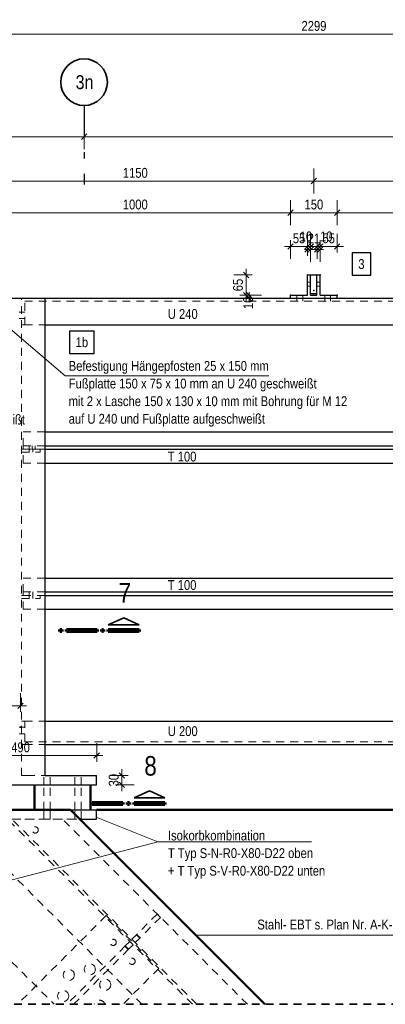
# Model space of a CAD drawing. Header units: millimetres. Extents: x 0 to 91, y -53.4 to 42.
# Tile 71 of 180: x 29.9 to 35.7, y -26.1 to -10.3. Entities that reach past the tile are written whole.
import ezdxf
from ezdxf.enums import TextEntityAlignment as Align

# ---------------------------------------------------------------- set-up
doc = ezdxf.new("R2010")
doc.units = ezdxf.units.MM
doc.linetypes.add('DASHDOTX2', pattern=[2, 1, -0.5, 0, -0.5])
doc.linetypes.add('HIDDEN', pattern=[0.375, 0.25, -0.125])
doc.layers.add('Achsen', color=7, linetype='Continuous', lineweight=20)
doc.styles.add('Arial Narrow', font='ARIALN.TTF')
doc.dimstyles.new('Arch_Strakon_dimstyle', dxfattribs={"dimtxt": 1, "dimasz": 1, "dimexe": 1.25, "dimexo": 0.0625, "dimgap": 1, "dimtad": 0, "dimdec": 5, "dimzin": 12, "dimdsep": 46, "dimtxsty": 'Arial Narrow', "dimblk": 'Arrowhead_Tick', "dimsah": 1, "dimcen": 0, "dimse1": 1, "dimse2": 1, "dimclrd": 6, "dimclrt": 2, "dimazin": 0, "dimtfac": 1, "dimtdec": 4, "dimtmove": 0, "dimatfit": 3, "dimldrblk": 'NONE', "dimfxl": 1, "dimtvp": 1, "dimtolj": 1, "dimtzin": 0, "dimlwd": 13, "dimarcsym": 2})

# ---------------------------------------------------------------- blocks, each defined once
blk = doc.blocks.new('Arrowhead_Tick')
at = {"color": 0, "linetype": 'Continuous', "lineweight": -2}
for p, q in [((0, 20), (0, -10)), ((-1, 0), (0, 0)), ((10, 0), (0, 0))]:
    blk.add_line(p, q, dxfattribs=at)
at = {"color": 2, "linetype": 'Continuous', "lineweight": 35}
blk.add_line((4.4, 4.4), (-4.4, -4.4), dxfattribs=at)
blk = doc.blocks.new('*D78')
at = {"layer": 'Achsen', "color": 6, "linetype": 'Continuous', "lineweight": 13}
blk.add_line((26.96, -12.135), (30.89, -12.135), dxfattribs=at)
at = {"layer": 'Defpoints', "color": 0}
for p in [(30.9, -12.135), (26.95, -12.904), (30.9, -12.904)]:
    blk.add_point(p, dxfattribs=at)
at = {"layer": 'Achsen', "color": 6, "lineweight": 13, "xscale": 0.01, "yscale": 0.01, "zscale": 0.01}
blk.add_blockref('Arrowhead_Tick', (30.9, -12.135), dxfattribs=at)
at = {"layer": 'Achsen', "color": 6, "lineweight": 13, "xscale": 0.01, "yscale": 0.01, "zscale": 0.01, "rotation": 180}
blk.add_blockref('Arrowhead_Tick', (26.95, -12.135), dxfattribs=at)
at = {"layer": 'Achsen', "color": 2, "lineweight": 18, "insert": (28.925, -12.004), "char_height": 0.1575, "attachment_point": 5, "style": 'Arial Narrow'}
blk.add_mtext('\\A1;790', dxfattribs=at)
blk = doc.blocks.new('_None')
blk = doc.blocks.new('*D83')
at = {"color": 6, "linetype": 'Continuous', "lineweight": 13}
for p, q in [((33.558, -14.673), (33.558, -14.663)), ((33.558, -14.733), (33.558, -14.683)), ((33.558, -14.743), (33.558, -14.753))]:
    blk.add_line(p, q, dxfattribs=at)
at = {"layer": 'Defpoints', "color": 0}
for p in [(33.558, -14.683), (34.224, -14.683), (34.224, -14.733)]:
    blk.add_point(p, dxfattribs=at)
at = {"color": 6, "lineweight": 13, "xscale": 0.01, "yscale": 0.01, "zscale": 0.01}
for p, rotation in [((33.558, -14.733), 90), ((33.558, -14.683), 270)]:
    blk.add_blockref('Arrowhead_Tick', p, dxfattribs=dict(at, rotation=rotation))
at = {"color": 2, "lineweight": 18, "insert": (33.542, -14.806), "char_height": 0.1575, "attachment_point": 5, "rotation": 90, "style": 'Arial Narrow'}
blk.add_mtext('\\A1;10', dxfattribs=at)
blk = doc.blocks.new('*D84')
at = {"color": 6, "linetype": 'Continuous', "lineweight": 13}
blk.add_line((33.508, -14.673), (33.508, -14.368), dxfattribs=at)
at = {"layer": 'Defpoints', "color": 0}
for p in [(33.508, -14.358), (34.496, -14.358), (34.224, -14.683)]:
    blk.add_point(p, dxfattribs=at)
at = {"color": 6, "lineweight": 13, "xscale": 0.01, "yscale": 0.01, "zscale": 0.01}
for p, rotation in [((33.508, -14.358), 89.99999999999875), ((33.508, -14.683), 269.9999999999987)]:
    blk.add_blockref('Arrowhead_Tick', p, dxfattribs=dict(at, rotation=rotation))
at = {"color": 2, "lineweight": 18, "insert": (33.378, -14.52), "char_height": 0.1575, "attachment_point": 5, "rotation": 90, "style": 'Arial Narrow'}
blk.add_mtext('\\A1;65', dxfattribs=at)
blk = doc.blocks.new('*D87')
at = {"color": 6, "linetype": 'Continuous', "lineweight": 13}
blk.add_line((28.859, -12.847), (34.589, -12.847), dxfattribs=at)
at = {"layer": 'Defpoints', "color": 0}
for p in [(34.599, -12.847), (28.849, -14.608), (34.599, -14.608)]:
    blk.add_point(p, dxfattribs=at)
at = {"color": 6, "lineweight": 13, "xscale": 0.01, "yscale": 0.01, "zscale": 0.01}
blk.add_blockref('Arrowhead_Tick', (34.599, -12.847), dxfattribs=at)
at = {"color": 6, "lineweight": 13, "xscale": 0.01, "yscale": 0.01, "zscale": 0.01, "rotation": 180}
blk.add_blockref('Arrowhead_Tick', (28.849, -12.847), dxfattribs=at)
at = {"color": 2, "lineweight": 18, "insert": (31.724, -12.717), "char_height": 0.1575, "attachment_point": 5, "style": 'Arial Narrow'}
blk.add_mtext('\\A1;1150', dxfattribs=at)
blk = doc.blocks.new('*D99')
at = {"color": 6, "linetype": 'Continuous', "lineweight": 13}
blk.add_line((29.234, -13.357), (34.214, -13.357), dxfattribs=at)
at = {"layer": 'Defpoints', "color": 0}
for p in [(34.224, -13.357), (29.224, -14.358), (34.224, -14.683)]:
    blk.add_point(p, dxfattribs=at)
at = {"color": 6, "lineweight": 13, "xscale": 0.01, "yscale": 0.01, "zscale": 0.01, "rotation": 180}
blk.add_blockref('Arrowhead_Tick', (29.224, -13.357), dxfattribs=at)
at = {"color": 6, "lineweight": 13, "xscale": 0.01, "yscale": 0.01, "zscale": 0.01}
blk.add_blockref('Arrowhead_Tick', (34.224, -13.357), dxfattribs=at)
at = {"color": 2, "lineweight": 18, "insert": (31.724, -13.226), "char_height": 0.1575, "attachment_point": 5, "style": 'Arial Narrow'}
blk.add_mtext('\\A1;1000', dxfattribs=at)
blk = doc.blocks.new('*D100')
at = {"color": 6, "linetype": 'Continuous', "lineweight": 13}
blk.add_line((34.234, -13.357), (34.964, -13.357), dxfattribs=at)
at = {"layer": 'Defpoints', "color": 0}
for p in [(34.974, -13.357), (34.224, -14.683), (34.974, -14.683)]:
    blk.add_point(p, dxfattribs=at)
at = {"color": 6, "lineweight": 13, "xscale": 0.01, "yscale": 0.01, "zscale": 0.01, "rotation": 180}
blk.add_blockref('Arrowhead_Tick', (34.224, -13.357), dxfattribs=at)
at = {"color": 6, "lineweight": 13, "xscale": 0.01, "yscale": 0.01, "zscale": 0.01}
blk.add_blockref('Arrowhead_Tick', (34.974, -13.357), dxfattribs=at)
at = {"color": 2, "lineweight": 18, "insert": (34.599, -13.226), "char_height": 0.1575, "attachment_point": 5, "style": 'Arial Narrow'}
blk.add_mtext('\\A1;150', dxfattribs=at)
blk = doc.blocks.new('*D101')
at = {"color": 6, "linetype": 'Continuous', "lineweight": 13}
blk.add_line((34.984, -13.357), (40.189, -13.357), dxfattribs=at)
at = {"layer": 'Defpoints', "color": 0}
for p in [(40.199, -13.357), (34.974, -14.683), (40.199, -14.655)]:
    blk.add_point(p, dxfattribs=at)
at = {"color": 6, "lineweight": 13, "xscale": 0.01, "yscale": 0.01, "zscale": 0.01, "rotation": 180}
blk.add_blockref('Arrowhead_Tick', (34.974, -13.357), dxfattribs=at)
at = {"color": 6, "lineweight": 13, "xscale": 0.01, "yscale": 0.01, "zscale": 0.01}
blk.add_blockref('Arrowhead_Tick', (40.199, -13.357), dxfattribs=at)
at = {"color": 2, "lineweight": 18, "insert": (37.586, -13.226), "char_height": 0.1575, "attachment_point": 5, "style": 'Arial Narrow'}
blk.add_mtext('\\A1;1045', dxfattribs=at)
blk = doc.blocks.new('*D105')
at = {"color": 6, "linetype": 'Continuous', "lineweight": 13}
blk.add_line((34.609, -12.847), (40.339, -12.847), dxfattribs=at)
at = {"layer": 'Defpoints', "color": 0}
for p in [(40.349, -12.847), (40.349, -14.355), (34.599, -14.683)]:
    blk.add_point(p, dxfattribs=at)
at = {"color": 6, "lineweight": 13, "xscale": 0.01, "yscale": 0.01, "zscale": 0.01}
blk.add_blockref('Arrowhead_Tick', (40.349, -12.847), dxfattribs=at)
at = {"color": 6, "lineweight": 13, "xscale": 0.01, "yscale": 0.01, "zscale": 0.01, "rotation": 180}
blk.add_blockref('Arrowhead_Tick', (34.599, -12.847), dxfattribs=at)
at = {"color": 2, "lineweight": 18, "insert": (37.474, -12.717), "char_height": 0.1575, "attachment_point": 5, "style": 'Arial Narrow'}
blk.add_mtext('\\A1;1150', dxfattribs=at)
blk = doc.blocks.new('*D106')
at = {"color": 6, "linetype": 'Continuous', "lineweight": 13}
blk.add_line((30.91, -12.135), (51.84, -12.135), dxfattribs=at)
at = {"layer": 'Defpoints', "color": 0}
for p in [(51.85, -12.135), (30.9, -12.904), (51.85, -12.904)]:
    blk.add_point(p, dxfattribs=at)
at = {"color": 6, "lineweight": 13, "xscale": 0.01, "yscale": 0.01, "zscale": 0.01}
blk.add_blockref('Arrowhead_Tick', (51.85, -12.135), dxfattribs=at)
at = {"color": 6, "lineweight": 13, "xscale": 0.01, "yscale": 0.01, "zscale": 0.01, "rotation": 180}
blk.add_blockref('Arrowhead_Tick', (30.9, -12.135), dxfattribs=at)
at = {"color": 2, "lineweight": 18, "insert": (41.375, -12.004), "char_height": 0.1575, "attachment_point": 5, "style": 'Arial Narrow'}
blk.add_mtext('\\A1;4190', dxfattribs=at)
blk = doc.blocks.new('*D113')
at = {"color": 6, "linetype": 'Continuous', "lineweight": 13}
blk.add_line((34.234, -13.899), (34.486, -13.899), dxfattribs=at)
at = {"layer": 'Defpoints', "color": 0}
for p in [(34.496, -13.899), (34.496, -14.358), (34.224, -14.733)]:
    blk.add_point(p, dxfattribs=at)
at = {"color": 6, "lineweight": 13, "xscale": 0.01, "yscale": 0.01, "zscale": 0.01}
blk.add_blockref('Arrowhead_Tick', (34.496, -13.899), dxfattribs=at)
at = {"color": 6, "lineweight": 13, "xscale": 0.01, "yscale": 0.01, "zscale": 0.01, "rotation": 180}
blk.add_blockref('Arrowhead_Tick', (34.224, -13.899), dxfattribs=at)
at = {"color": 2, "lineweight": 18, "insert": (34.36, -13.769), "char_height": 0.1575, "attachment_point": 5, "style": 'Arial Narrow'}
blk.add_mtext('\\A1;55', dxfattribs=at)
blk = doc.blocks.new('*D114')
at = {"color": 6, "linetype": 'Continuous', "lineweight": 13}
for p, q in [((34.486, -13.949), (34.476, -13.949)), ((34.496, -13.949), (34.546, -13.949)), ((34.556, -13.949), (34.566, -13.949))]:
    blk.add_line(p, q, dxfattribs=at)
at = {"layer": 'Defpoints', "color": 0}
for p in [(34.546, -13.949), (34.496, -14.358), (34.546, -14.358)]:
    blk.add_point(p, dxfattribs=at)
at = {"color": 6, "lineweight": 13, "xscale": 0.01, "yscale": 0.01, "zscale": 0.01}
blk.add_blockref('Arrowhead_Tick', (34.496, -13.949), dxfattribs=at)
at = {"color": 6, "lineweight": 13, "xscale": 0.01, "yscale": 0.01, "zscale": 0.01, "rotation": 180}
blk.add_blockref('Arrowhead_Tick', (34.546, -13.949), dxfattribs=at)
at = {"color": 2, "lineweight": 18, "insert": (34.471, -13.739), "char_height": 0.1575, "attachment_point": 5, "style": 'Arial Narrow'}
blk.add_mtext('\\A1;10', dxfattribs=at)
blk = doc.blocks.new('*D115')
at = {"color": 6, "linetype": 'Continuous', "lineweight": 13}
for p, q in [((34.536, -13.899), (34.526, -13.899)), ((34.546, -13.899), (34.651, -13.899)), ((34.661, -13.899), (34.671, -13.899))]:
    blk.add_line(p, q, dxfattribs=at)
at = {"layer": 'Defpoints', "color": 0}
for p in [(34.651, -13.899), (34.546, -14.358), (34.651, -14.358)]:
    blk.add_point(p, dxfattribs=at)
at = {"color": 6, "lineweight": 13, "xscale": 0.01, "yscale": 0.01, "zscale": 0.01}
blk.add_blockref('Arrowhead_Tick', (34.546, -13.899), dxfattribs=at)
at = {"color": 6, "lineweight": 13, "xscale": 0.01, "yscale": 0.01, "zscale": 0.01, "rotation": 180}
blk.add_blockref('Arrowhead_Tick', (34.651, -13.899), dxfattribs=at)
at = {"color": 2, "lineweight": 18, "insert": (34.599, -13.77), "char_height": 0.1575, "attachment_point": 5, "style": 'Arial Narrow'}
blk.add_mtext('\\A1;21', dxfattribs=at)
blk = doc.blocks.new('*D116')
at = {"color": 6, "linetype": 'Continuous', "lineweight": 13}
for p, q in [((34.641, -13.949), (34.631, -13.949)), ((34.651, -13.949), (34.701, -13.949)), ((34.711, -13.949), (34.721, -13.949))]:
    blk.add_line(p, q, dxfattribs=at)
at = {"layer": 'Defpoints', "color": 0}
for p in [(34.701, -13.949), (34.651, -14.358), (34.701, -14.358)]:
    blk.add_point(p, dxfattribs=at)
at = {"color": 6, "lineweight": 13, "xscale": 0.01, "yscale": 0.01, "zscale": 0.01}
blk.add_blockref('Arrowhead_Tick', (34.651, -13.949), dxfattribs=at)
at = {"color": 6, "lineweight": 13, "xscale": 0.01, "yscale": 0.01, "zscale": 0.01, "rotation": 180}
blk.add_blockref('Arrowhead_Tick', (34.701, -13.949), dxfattribs=at)
at = {"color": 2, "lineweight": 18, "insert": (34.799, -13.739), "char_height": 0.1575, "attachment_point": 5, "style": 'Arial Narrow'}
blk.add_mtext('\\A1;10', dxfattribs=at)
blk = doc.blocks.new('*D117')
at = {"color": 6, "linetype": 'Continuous', "lineweight": 13}
blk.add_line((34.711, -13.899), (34.964, -13.899), dxfattribs=at)
at = {"layer": 'Defpoints', "color": 0}
for p in [(34.974, -13.899), (34.701, -14.358), (34.974, -14.683)]:
    blk.add_point(p, dxfattribs=at)
at = {"color": 6, "lineweight": 13, "xscale": 0.01, "yscale": 0.01, "zscale": 0.01}
blk.add_blockref('Arrowhead_Tick', (34.974, -13.899), dxfattribs=at)
at = {"color": 6, "lineweight": 13, "xscale": 0.01, "yscale": 0.01, "zscale": 0.01, "rotation": 180}
blk.add_blockref('Arrowhead_Tick', (34.701, -13.899), dxfattribs=at)
at = {"color": 2, "lineweight": 18, "insert": (34.837, -13.769), "char_height": 0.1575, "attachment_point": 5, "style": 'Arial Narrow'}
blk.add_mtext('\\A1;55', dxfattribs=at)
blk = doc.blocks.new('*D141')
at = {"color": 6, "linetype": 'Continuous', "lineweight": 13}
blk.add_line((28.862, -10.485), (40.339, -10.485), dxfattribs=at)
at = {"layer": 'Defpoints', "color": 0}
for p in [(40.349, -10.485), (28.852, -14.283), (40.349, -14.355)]:
    blk.add_point(p, dxfattribs=at)
at = {"color": 6, "lineweight": 13, "xscale": 0.01, "yscale": 0.01, "zscale": 0.01}
blk.add_blockref('Arrowhead_Tick', (40.349, -10.485), dxfattribs=at)
at = {"color": 6, "lineweight": 13, "xscale": 0.01, "yscale": 0.01, "zscale": 0.01, "rotation": 180}
blk.add_blockref('Arrowhead_Tick', (28.852, -10.485), dxfattribs=at)
at = {"color": 2, "lineweight": 18, "insert": (34.6, -10.354), "char_height": 0.1575, "attachment_point": 5, "style": 'Arial Narrow'}
blk.add_mtext('\\A1;2299', dxfattribs=at)
blk = doc.blocks.new('*D142')
at = {"color": 6, "linetype": 'Continuous', "lineweight": 13}
blk.add_line((31.508, -22.547), (31.508, -22.417), dxfattribs=at)
at = {"layer": 'Defpoints', "color": 0}
for p in [(31.103, -22.407), (31.508, -22.407), (31.103, -22.557)]:
    blk.add_point(p, dxfattribs=at)
at = {"color": 6, "lineweight": 13, "xscale": 0.01, "yscale": 0.01, "zscale": 0.01}
for p, rotation in [((31.508, -22.407), 90), ((31.508, -22.557), 270)]:
    blk.add_blockref('Arrowhead_Tick', p, dxfattribs=dict(at, rotation=rotation))
at = {"color": 2, "lineweight": 18, "insert": (31.378, -22.482), "char_height": 0.1575, "attachment_point": 5, "rotation": 90, "style": 'Arial Narrow'}
blk.add_mtext('\\A1;30', dxfattribs=at)
blk = doc.blocks.new('*D143')
at = {"color": 6, "linetype": 'Continuous', "lineweight": 13}
blk.add_line((28.663, -22.085), (31.093, -22.085), dxfattribs=at)
at = {"layer": 'Defpoints', "color": 0}
for p in [(31.103, -22.085), (28.653, -22.407), (31.103, -22.557)]:
    blk.add_point(p, dxfattribs=at)
at = {"color": 6, "lineweight": 13, "xscale": 0.01, "yscale": 0.01, "zscale": 0.01, "rotation": 180}
blk.add_blockref('Arrowhead_Tick', (28.653, -22.085), dxfattribs=at)
at = {"color": 6, "lineweight": 13, "xscale": 0.01, "yscale": 0.01, "zscale": 0.01}
blk.add_blockref('Arrowhead_Tick', (31.103, -22.085), dxfattribs=at)
at = {"color": 2, "lineweight": 18, "insert": (29.878, -21.954), "char_height": 0.1575, "attachment_point": 5, "style": 'Arial Narrow'}
blk.add_mtext('\\A1;490', dxfattribs=at)
blk = doc.blocks.new('*D159')
at = {"layer": 'Achsen', "color": 6, "linetype": 'Continuous', "lineweight": 13}
blk.add_line((28.007, -21.285), (29.866, -21.285), dxfattribs=at)
at = {"layer": 'Defpoints', "color": 0}
for p in [(29.876, -21.285), (29.876, -21.629), (27.997, -22.958)]:
    blk.add_point(p, dxfattribs=at)
at = {"layer": 'Achsen', "color": 6, "lineweight": 13, "xscale": 0.01, "yscale": 0.01, "zscale": 0.01}
for p, rotation in [((27.997, -21.285), 179.9999999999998), ((29.876, -21.285), 359.9999999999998)]:
    blk.add_blockref('Arrowhead_Tick', p, dxfattribs=dict(at, rotation=rotation))
at = {"layer": 'Achsen', "color": 2, "lineweight": 18, "insert": (28.936, -21.154), "char_height": 0.1575, "attachment_point": 5, "style": 'Arial Narrow'}
blk.add_mtext('\\A1;375', dxfattribs=at)

msp = doc.modelspace()

# ---------------------------------------------------------------- linework, layer by layer
at = {"color": 6, "linetype": 'HIDDEN', "lineweight": 13, "ltscale": 0.5}
for p, q in [((34.4936411, -14.4751482), (34.5436411, -14.4751482)), ((34.4936411, -14.5403482), (34.5436411, -14.5403482)), ((34.6486411, -14.4751482), (34.6986411, -14.4751482)), ((34.6486411, -14.5403482), (34.6986411, -14.5403482)), ((34.3236411, -14.7327482), (34.3236411, -14.6827482)), ((34.4186411, -14.7327482), (34.4186411, -14.6827482)), ((34.7736411, -14.7327482), (34.7736411, -14.6827482)), ((34.8686411, -14.7327482), (34.8686411, -14.6827482)), ((29.8944053, -22.4070022), (29.8944053, -14.7327482)), ((29.9444053, -15.1577482), (29.9444053, -14.7802482)), ((29.9444053, -14.7802482), (39.9486742, -14.7802482)), ((34.3236411, -14.7802482), (34.3236411, -14.7327482)), ((34.4186411, -14.7802482), (34.4186411, -14.7327482)), ((34.7736411, -14.7802482), (34.7736411, -14.7327482)), ((34.8686411, -14.7802482), (34.8686411, -14.7327482)), ((29.8569053, -14.9552487), (29.8944053, -14.9552485)), ((29.8944053, -14.9552485), (29.9444053, -14.9552482)), ((29.8569053, -15.0602486), (29.8944053, -15.0602484)), ((29.8944053, -15.0602484), (29.9444053, -15.0602482)), ((29.8944053, -15.1577482), (29.9444053, -15.1577482)), ((29.9444053, -15.1577482), (30.2756553, -15.1577482)), ((29.9194053, -16.8819988), (30.2756553, -16.8819988)), ((29.9194053, -17.1044988), (29.9194053, -16.8819988)), ((29.8944053, -17.1594988), (29.9194053, -17.1594988)), ((29.8944053, -17.2094988), (30.1944053, -17.2094988)), ((29.9194053, -17.1044988), (30.2756553, -17.1044988)), ((29.9194053, -17.1594988), (29.9194053, -17.1044988)), ((29.9194053, -17.1594988), (30.0560073, -17.1594988)), ((29.9194053, -17.3819988), (29.9194053, -17.1594988)), ((30.0145432, -17.1594988), (30.014543, -17.1044988)), ((30.0145435, -17.2094988), (30.0145432, -17.1594988)), ((30.0560073, -17.1594988), (30.0560622, -17.1594988)), ((30.0560622, -17.1594988), (30.0632282, -17.1594988)), ((30.0632282, -17.1594988), (30.0632282, -17.1044988)), ((30.0632282, -17.1594988), (30.0703968, -17.1594988)), ((30.0703968, -17.1594988), (30.081875, -17.1594988)), ((30.0745434, -17.2094988), (30.0745432, -17.1594988)), ((30.081875, -17.1594988), (30.0933578, -17.1594988)), ((30.0933578, -17.1594988), (30.1030969, -17.1594988)), ((30.1030969, -17.1594988), (30.1096098, -17.1594988)), ((30.1096098, -17.1594988), (30.1119048, -17.1594988)), ((30.1119048, -17.1594988), (30.111905, -17.1044988)), ((30.1119048, -17.1594988), (30.1944053, -17.1594988)), ((30.1944053, -17.1594988), (30.2756553, -17.1594988)), ((30.1944053, -17.2094988), (30.1944053, -17.1594988)), ((29.9194053, -17.3819988), (30.2756553, -17.3819988)), ((29.9194053, -19.2319988), (30.2756553, -19.2319988)), ((29.9194053, -19.4544988), (29.9194053, -19.2319988)), ((29.9194053, -19.4544988), (30.2756553, -19.4544988)), ((29.9194053, -19.5094988), (29.9194053, -19.4544988)), ((30.0145542, -19.5094988), (30.014554, -19.4544988)), ((30.0745542, -19.5094988), (30.074554, -19.4544988)), ((29.8944053, -19.5094988), (29.9194053, -19.5094988)), ((29.8944053, -19.5594988), (30.1944053, -19.5594988)), ((29.9194053, -19.5094988), (30.1944053, -19.5094988)), ((29.9194053, -19.7319988), (29.9194053, -19.5094988)), ((30.0145545, -19.5594988), (30.0145542, -19.5094988)), ((30.0745545, -19.5594988), (30.0745542, -19.5094988)), ((30.1944053, -19.5094988), (30.2756553, -19.5094988)), ((30.1944053, -19.5594988), (30.1944053, -19.5094988)), ((29.9194053, -19.7319988), (30.2756553, -19.7319988)), ((29.8569053, -21.6294553), (29.8944053, -21.6294551)), ((29.8944053, -21.5319988), (29.9444053, -21.5319988)), ((29.8944053, -21.6294551), (29.9444053, -21.6294548)), ((29.9444053, -21.8644988), (29.9444053, -21.5319988)), ((29.9444053, -21.5319988), (30.2756553, -21.5319988)), ((29.8569053, -21.7344552), (29.8944053, -21.734455)), ((29.8944053, -21.734455), (29.9444053, -21.7344548)), ((29.8944053, -21.9069988), (29.9444053, -21.9069988)), ((29.9444053, -21.8644988), (40.2799242, -21.8644988)), ((29.9444053, -21.9069988), (30.2756553, -21.9069988)), ((29.8944053, -22.4070022), (29.8988102, -22.4070022)), ((29.8988102, -22.4070022), (29.9115937, -22.4070022)), ((29.9115937, -22.4070022), (29.9315046, -22.4070022)), ((29.9315046, -22.4070022), (29.9565937, -22.4070022)), ((29.9565937, -22.4070022), (29.9844053, -22.4070022)), ((29.9844053, -22.4070022), (30.2756553, -22.4070022)), ((30.2499732, -22.5570022), (30.2499725, -22.4070022)), ((30.3549731, -22.5570022), (30.3549724, -22.4070022)), ((30.7499729, -22.5570022), (30.7499722, -22.4070022)), ((30.8549729, -22.5570022), (30.8549722, -22.4070022)), ((30.249975, -22.9569988), (30.2499732, -22.5570022)), ((30.354975, -22.9569988), (30.3549731, -22.5570022)), ((30.7499748, -22.9569988), (30.7499729, -22.5570022)), ((30.8549747, -22.9569988), (30.8549729, -22.5570022)), ((28.1476046, -23.1069988), (30.8316102, -23.1069988)), ((31.8322358, -26.0853254), (28.8546941, -23.1070976)), ((28.8546941, -23.1070976), (30.5517504, -23.1072931)), ((32.6453149, -26.0853254), (29.6678669, -23.1071913)), ((32.7160175, -26.0853254), (29.7385776, -23.1071994)), ((30.2499757, -23.1070938), (30.249975, -22.9569988)), ((30.2499757, -23.1070023), (30.2539521, -23.107002)), ((30.2499757, -23.1070532), (30.253992, -23.1070535)), ((30.2653158, -23.1071058), (30.2539521, -23.1071061)), ((30.253992, -23.1070816), (30.2653894, -23.1070818)), ((30.2653158, -23.1070811), (30.2823368, -23.1070809)), ((30.3226147, -23.1070804), (30.3396356, -23.1070801)), ((30.339562, -23.1070829), (30.3509594, -23.1070831)), ((30.3509993, -23.1071037), (30.3396356, -23.107104)), ((30.3509595, -23.1070595), (30.3549757, -23.1070598)), ((30.3509993, -23.106995), (30.3549757, -23.1069947)), ((30.3549757, -23.1070933), (30.354975, -22.9569988)), ((33.5290966, -26.0853254), (30.5517504, -23.1072931)), ((30.7499755, -23.1070915), (30.7499748, -22.9569988)), ((30.7499755, -23.1069661), (30.7539519, -23.1069658)), ((30.7499755, -23.1070844), (30.7539917, -23.1070847)), ((30.7653156, -23.1070934), (30.7539519, -23.1070937)), ((30.7539917, -23.1070892), (30.7653892, -23.1070894)), ((30.7653156, -23.1070743), (30.7823365, -23.1070741)), ((30.8226144, -23.1070735), (30.8396353, -23.1070733)), ((30.8395618, -23.1070906), (30.8509592, -23.1070907)), ((30.850999, -23.1070913), (30.8396353, -23.1070916)), ((30.8509592, -23.1070907), (30.8549754, -23.107091)), ((30.850999, -23.1069588), (30.8549754, -23.1069585)), ((30.8549754, -23.107091), (30.8549747, -22.9569988)), ((28.1476046, -23.8141056), (30.4188244, -26.0853254)), ((31.255312, -24.6590713), (29.8290579, -26.0853254)), ((31.255312, -24.6590713), (32.1038402, -25.5075995)), ((32.0760129, -24.6341424), (31.7434545, -24.9667008)), ((32.1290459, -24.6871754), (31.7964875, -25.0197338)), ((32.0760129, -24.6341424), (32.1290459, -24.6871754)), ((31.7434545, -24.9667008), (31.6704132, -25.0397421)), ((31.7434545, -24.9667008), (31.7964875, -25.0197338)), ((31.7486036, -24.9615517), (31.8016366, -25.0145847)), ((31.5627346, -25.1474207), (30.6248298, -26.0853254)), ((31.5576752, -25.15248), (31.6107082, -25.2055131)), ((31.6350511, -25.0751042), (31.5627346, -25.1474207)), ((31.5627346, -25.1474207), (31.6157676, -25.2004537)), ((31.6880841, -25.1281372), (31.6157676, -25.2004537)), ((31.6350511, -25.0751042), (31.6880841, -25.1281372)), ((31.6704132, -25.0397421), (31.7234462, -25.0927751)), ((31.7964875, -25.0197338), (31.7234462, -25.0927751)), ((31.6157676, -25.2004537), (30.7308959, -26.0853254)), ((32.1038402, -25.5075995), (31.5261142, -26.0853254))]:
    msp.add_line(p, q, dxfattribs=at)
at = {"color": 5, "linetype": 'Continuous', "lineweight": 18}
for p, q in [((28.9621348, -14.5934666), (30.5952172, -15.9796486)), ((33.8751535, -15.9796486), (30.5952172, -15.9796486)), ((32.0873681, -23.4746642), (31.0958969, -23.0780757)), ((32.0873681, -23.4746642), (27.8455956, -24.5782148)), ((34.5617353, -23.4746642), (32.0873681, -23.4746642))]:
    msp.add_line(p, q, dxfattribs=at)
at = {"color": 2, "linetype": 'Continuous', "lineweight": 35}
for p, q in [((31.2900154, -19.9853361), (31.5375129, -19.8728368)), ((31.5375129, -19.8728368), (31.7850162, -19.9853361)), ((31.7850162, -19.9853361), (31.2900154, -19.9853361)), ((31.7037931, -22.7671652), (31.9512907, -22.654666)), ((32.198794, -22.7671652), (31.7037931, -22.7671652)), ((31.9512907, -22.654666), (32.198794, -22.7671652))]:
    msp.add_line(p, q, dxfattribs=at)
at = {"color": 1, "linetype": 'Continuous', "lineweight": 70}
for p, q in [((30.5100147, -20.0903318), (30.5100147, -20.0603368)), ((30.5100147, -20.0603368), (30.5400154, -20.0603368)), ((30.5400154, -20.0903318), (30.5100147, -20.0903318)), ((30.5400154, -20.0603368), (30.5400154, -20.0903318)), ((30.6150142, -20.0903318), (30.6150142, -20.0603368)), ((30.6150142, -20.0603368), (31.1100151, -20.0603368)), ((31.1100151, -20.0903318), (30.6150142, -20.0903318)), ((31.1100151, -20.0603368), (31.1100151, -20.0903318)), ((31.1850158, -20.0903318), (31.1850158, -20.0603368)), ((31.1850158, -20.0603368), (31.2150146, -20.0603368)), ((31.2150146, -20.0903318), (31.1850158, -20.0903318)), ((31.2150146, -20.0603368), (31.2150146, -20.0903318)), ((31.2900154, -20.0903318), (31.2900154, -20.0603368)), ((31.2900154, -20.0603368), (31.7850162, -20.0603368)), ((31.7850162, -20.0903318), (31.2900154, -20.0903318)), ((31.7850162, -20.0603368), (31.7850162, -20.0903318)), ((31.028792, -22.8721609), (31.028792, -22.842166)), ((31.028792, -22.842166), (31.5237928, -22.842166)), ((31.5237928, -22.8721609), (31.028792, -22.8721609)), ((31.5237928, -22.842166), (31.5237928, -22.8721609)), ((31.5987936, -22.8721609), (31.5987936, -22.842166)), ((31.5987936, -22.842166), (31.6287924, -22.842166)), ((31.6287924, -22.8721609), (31.5987936, -22.8721609)), ((31.6287924, -22.842166), (31.6287924, -22.8721609)), ((31.7037931, -22.8721609), (31.7037931, -22.842166)), ((31.7037931, -22.842166), (32.198794, -22.842166)), ((32.198794, -22.8721609), (31.7037931, -22.8721609)), ((32.198794, -22.842166), (32.198794, -22.8721609))]:
    msp.add_line(p, q, dxfattribs=at)
at = {"color": 7, "linetype": 'Continuous', "lineweight": 18}
msp.add_line((36.3593214, -24.9714646), (32.6808184, -24.9714646), dxfattribs=at)
at = {"color": 2, "linetype": 'HIDDEN', "lineweight": 35, "ltscale": 0.5}
msp.add_line((27.747608, -26.0853254), (53.5599997, -26.0853254), dxfattribs=at)
at = {"color": 9, "linetype": 'Continuous', "lineweight": 0}
for centre in [(34.4961411, -14.3577482), (34.6511411, -14.3577482), (34.7011411, -14.3577482), (34.2236411, -14.6827482), (34.5986411, -14.6827482), (34.9736411, -14.6827482), (34.2236411, -14.7327482)]:
    msp.add_circle(centre, 0.00555, dxfattribs=at)
at = {"color": 6, "linetype": 'HIDDEN', "lineweight": 13, "ltscale": 0.5}
for centre, radius in [((30.1135949, -23.2819988), 0.05), ((31.3684474, -25.0897998), 0.05), ((30.9923453, -25.5230788), 0.0892142), ((31.6731117, -25.3944641), 0.05), ((30.6542713, -25.6136655), 0.0892142), ((31.2398327, -25.7705662), 0.0892142), ((30.5636846, -25.9517395), 0.0892142)]:
    msp.add_circle(centre, radius, dxfattribs=at)
msp.add_arc((31.149246, -26.1086402), 0.0892142, 15.14927865, 164.85072135, dxfattribs=at)
at = {"layer": 'Achsen', "color": 3, "linetype": 'DASHDOTX2', "lineweight": 25, "ltscale": 0.5}
msp.add_line((30.8995908, -11.6326892), (30.8995908, -12.9044538), dxfattribs=at)
at = {"layer": 'Achsen', "color": 3, "linetype": 'Continuous', "lineweight": 25}
for p, q in [((35.5132628, -14.0032247), (35.2140378, -14.0032247)), ((35.2140378, -14.0032247), (35.2140378, -14.3607247)), ((35.5132628, -14.3607247), (35.5132628, -14.0032247)), ((34.4936411, -14.3577482), (34.5436411, -14.3577482)), ((34.4936411, -14.6827482), (34.4936411, -14.3577482)), ((34.5436411, -14.6827482), (34.5436411, -14.3577482)), ((34.5461411, -14.3577482), (34.6461411, -14.3577482)), ((34.5461411, -14.6577482), (34.5461411, -14.3577482)), ((34.6461411, -14.6577482), (34.6461411, -14.3577482)), ((34.6486411, -14.3577482), (34.6986411, -14.3577482)), ((34.6486411, -14.6827482), (34.6486411, -14.3577482)), ((34.6986411, -14.6827482), (34.6986411, -14.3577482)), ((35.2140378, -14.3607247), (35.5132628, -14.3607247)), ((34.2211411, -14.6827482), (34.4936411, -14.6827482)), ((34.2211411, -14.7327482), (34.2211411, -14.6827482)), ((34.5436411, -14.6827482), (34.6486411, -14.6827482)), ((34.5461411, -14.6577482), (34.6461411, -14.6577482)), ((34.6986411, -14.6827482), (34.9711411, -14.6827482)), ((34.9711411, -14.7327482), (34.9711411, -14.6827482)), ((29.4756553, -14.7327482), (30.2756553, -14.7327482)), ((30.2756553, -14.7327482), (40.1736742, -14.7327482)), ((30.2756553, -22.4070022), (30.2756553, -14.7327482)), ((30.2756553, -15.1577482), (39.9486742, -15.1577482)), ((31.0626013, -15.2611849), (30.6641513, -15.2611849)), ((30.6641513, -15.2611849), (30.6641513, -15.6186849)), ((31.0626013, -15.6186849), (31.0626013, -15.2611849)), ((30.6641513, -15.6186849), (31.0626013, -15.6186849)), ((30.2756553, -16.8819988), (39.9486742, -16.8819988)), ((30.2756553, -17.1044988), (39.9486742, -17.1044988)), ((30.2756553, -17.1594988), (39.9486742, -17.1594988)), ((30.2756553, -17.3819988), (39.9486742, -17.3819988)), ((30.2756553, -19.2319988), (39.9486742, -19.2319988)), ((30.2756553, -19.4544988), (39.9486742, -19.4544988)), ((30.2756553, -19.5094988), (39.9486742, -19.5094988)), ((30.2756553, -19.7319988), (39.9486742, -19.7319988)), ((30.2756553, -21.5319988), (39.9486742, -21.5319988)), ((30.2756553, -21.9069988), (39.9486742, -21.9069988)), ((30.2756553, -22.4070022), (31.1026046, -22.4070022)), ((31.1026046, -22.5570022), (31.1026046, -22.4070022)), ((28.6526046, -22.5569988), (31.1026046, -22.5569988)), ((28.1476046, -22.9569988), (31.0976046, -22.9569988)), ((30.8316102, -23.1069988), (31.0976046, -23.1069988)), ((31.0976046, -23.1069988), (31.0976046, -22.9569988))]:
    msp.add_line(p, q, dxfattribs=at)
at = {"layer": 'Achsen', "color": 4, "linetype": 'Continuous', "lineweight": 50}
for p, q in [((30.1024722, -22.9569988), (30.1024722, -22.5569988)), ((31.0024722, -22.9569988), (31.0024722, -22.5569988)), ((27.9968546, -22.9577489), (30.6823603, -22.9577489)), ((30.6816102, -22.9569988), (30.6823603, -22.9577489)), ((30.6823603, -22.9577489), (33.8099368, -26.0853254)), ((31.0976046, -22.9569988), (53.3099997, -22.9569988))]:
    msp.add_line(p, q, dxfattribs=at)
at = {"layer": 'Achsen', "color": 2, "linetype": 'Continuous', "lineweight": 35}
msp.add_circle((30.8995908, -11.2576892), 0.375, dxfattribs=at)
at = {"layer": 'Achsen', "color": 9, "linetype": 'Continuous', "lineweight": 0}
for centre in [(34.5986411, -14.6077482), (29.8756553, -21.6294552)]:
    msp.add_circle(centre, 0.00555, dxfattribs=at)

# ---------------------------------------------------------------- texts
at = {"color": 2, "lineweight": 35, "style": 'Arial Narrow'}
for s, p in [('U 240', (32.2469612, -15.0637321)), ('Befestigung Hängepfosten 25 x 150 mm', (30.6527419, -15.8991141)), ('Fußplatte 150 x 75 x 10 mm an U 240 geschweißt', (30.6527419, -16.1826141)), ('mit 2 x Lasche 150 x 130 x 10 mm mit Bohrung für M 12', (30.6527419, -16.4661141)), ('+ 2 x Lasche 65 x 200 x 10 mm mit 2 Bohrungen für M 12 angeschweißt', (24.1867457, -16.7610289)), ('auf U 240 und Fußplatte aufgeschweißt', (30.6527419, -16.7496141)), ('T 100', (32.2469612, -17.3567074)), ('T 100', (32.2469612, -19.4218094)), ('U 200', (32.2469612, -21.771753)), ('Isokorbkombination', (32.2494895, -23.4498306)), ('T Typ S-N-R0-X80-D22 oben', (32.2494895, -23.7333306)), ('+ T Typ S-V-R0-X80-D22 unten', (32.2494895, -24.0168306)), ('Stahl- EBT s. Plan Nr. A-K-EG-01', (33.6883514, -24.8811756))]:
    msp.add_text(s, height=0.1575, dxfattribs=at).set_placement(p)
at = {"color": 1, "lineweight": 70, "style": 'Arial Narrow'}
for s, p in [('7', (31.4557665, -19.6265101)), ('8', (31.8695442, -22.4083393))]:
    msp.add_text(s, height=0.315, dxfattribs=at).set_placement(p)
at = {"layer": 'Achsen', "color": 4, "lineweight": 50, "style": 'Arial Narrow'}
msp.add_text('3n', height=0.225, dxfattribs=at).set_placement((30.9075908, -11.2576892), align=Align.MIDDLE_CENTER)
at = {"layer": 'Achsen', "color": 2, "lineweight": 35, "style": 'Arial Narrow'}
for s, p in [('3', (35.3140378, -14.2607247)), ('1b', (30.7641513, -15.5186849))]:
    msp.add_text(s, height=0.1575, dxfattribs=at).set_placement(p)

# ---------------------------------------------------------------- dimensions: what is measured, and where the dimension line sits
at = {"lineweight": 18}
for base, p1, p2, text, override, picture, middle in [((40.3486742, -10.4848286), (28.8516411, -14.2827482), (40.3486742, -14.3552482), '2299', {"dimscale": 0.01, "dimtxt": 15.75, "dimasz": 1, "dimgap": 5, "dimtad": 1, "dimjust": 0, "dimtih": 0, "dimtoh": 0, "dimdec": 3, "dimdsep": 46, "dimtxsty": 'Arial Narrow', "dimclrd": 6, "dimclrt": 2, "dimtix": 1, "dimtofl": 255, "dimtmove": 0, "dimatfit": 2, "dimfxl": 0, "dimfxlon": 0, "dimtvp": 31.746032, "dimlwd": 13}, '*D141', (34.6001577, -10.4848286)), ((51.8495908, -12.1348286), (30.8995908, -12.9044538), (51.8495908, -12.9044538), '4190', {"dimscale": 0.01, "dimtxt": 15.75, "dimasz": 1, "dimgap": 5, "dimtad": 1, "dimjust": 0, "dimtih": 0, "dimtoh": 0, "dimdec": 3, "dimdsep": 46, "dimtxsty": 'Arial Narrow', "dimclrd": 6, "dimclrt": 2, "dimtix": 1, "dimtofl": 255, "dimtmove": 0, "dimatfit": 2, "dimfxl": 0, "dimfxlon": 0, "dimtvp": 31.746032, "dimlwd": 13}, '*D106', (41.3745908, -12.1348286)), ((34.5986411, -12.8473031), (28.8486411, -14.6077482), (34.5986411, -14.6077482), '1150', {"dimscale": 0.01, "dimtxt": 15.75, "dimasz": 1, "dimgap": 5, "dimtad": 1, "dimjust": 0, "dimtih": 0, "dimtoh": 0, "dimdec": 3, "dimdsep": 46, "dimtxsty": 'Arial Narrow', "dimclrd": 6, "dimclrt": 2, "dimtix": 1, "dimtofl": 255, "dimtmove": 0, "dimatfit": 2, "dimfxl": 0, "dimfxlon": 0, "dimtvp": 31.746032, "dimlwd": 13}, '*D87', (31.7236411, -12.8473031)), ((40.3486742, -12.8473031), (34.5986411, -14.6827482), (40.3486742, -14.3552482), '1150', {"dimscale": 0.01, "dimtxt": 15.75, "dimasz": 1, "dimgap": 5, "dimtad": 1, "dimjust": 0, "dimtih": 0, "dimtoh": 0, "dimdec": 3, "dimdsep": 46, "dimtxsty": 'Arial Narrow', "dimclrd": 6, "dimclrt": 2, "dimtix": 1, "dimtofl": 255, "dimtmove": 0, "dimatfit": 2, "dimfxl": 0, "dimfxlon": 0, "dimtvp": 31.746032, "dimlwd": 13}, '*D105', (37.4736577, -12.8473031)), ((34.2236411, -13.3566308), (29.2236411, -14.3577482), (34.2236411, -14.6827482), '1000', {"dimscale": 0.01, "dimtxt": 15.75, "dimasz": 1, "dimgap": 5, "dimtad": 1, "dimjust": 0, "dimtih": 0, "dimtoh": 0, "dimdec": 3, "dimdsep": 46, "dimtxsty": 'Arial Narrow', "dimclrd": 6, "dimclrt": 2, "dimtix": 1, "dimtofl": 255, "dimtmove": 0, "dimatfit": 2, "dimfxl": 0, "dimfxlon": 0, "dimtvp": 31.746032, "dimlwd": 13}, '*D99', (31.7236411, -13.3566308)), ((34.9736411, -13.3566308), (34.2236411, -14.6827482), (34.9736411, -14.6827482), '150', {"dimscale": 0.01, "dimtxt": 15.75, "dimasz": 1, "dimgap": 5, "dimtad": 1, "dimjust": 0, "dimtih": 0, "dimtoh": 0, "dimdec": 3, "dimdsep": 46, "dimtxsty": 'Arial Narrow', "dimclrd": 6, "dimclrt": 2, "dimtix": 1, "dimtofl": 255, "dimtmove": 0, "dimatfit": 2, "dimfxl": 0, "dimfxlon": 0, "dimtvp": 31.746032, "dimlwd": 13}, '*D100', (34.5986411, -13.3566308)), ((40.1986742, -13.3566308), (34.9736411, -14.6827482), (40.1986742, -14.6552482), '1045', {"dimscale": 0.01, "dimtxt": 15.75, "dimasz": 1, "dimgap": 5, "dimtad": 1, "dimjust": 0, "dimtih": 0, "dimtoh": 0, "dimdec": 3, "dimdsep": 46, "dimtxsty": 'Arial Narrow', "dimclrd": 6, "dimclrt": 2, "dimtix": 1, "dimtofl": 255, "dimtmove": 0, "dimatfit": 2, "dimfxl": 0, "dimfxlon": 0, "dimtvp": 31.746032, "dimlwd": 13}, '*D101', (37.5861577, -13.3566308)), ((34.4961411, -13.8991165), (34.2236411, -14.7327482), (34.4961411, -14.3577482), '55', {"dimscale": 0.01, "dimtxt": 15.75, "dimasz": 1, "dimgap": 5, "dimtad": 1, "dimjust": 0, "dimtih": 0, "dimtoh": 0, "dimdec": 3, "dimdsep": 46, "dimtxsty": 'Arial Narrow', "dimclrd": 6, "dimclrt": 2, "dimtix": 1, "dimtofl": 255, "dimtmove": 0, "dimatfit": 2, "dimfxl": 0, "dimfxlon": 0, "dimtvp": 31.746032, "dimlwd": 13}, '*D113', (34.3598911, -13.8991165)), ((34.5461411, -13.9491165), (34.4961411, -14.3577482), (34.5461411, -14.3577482), '10', {"dimscale": 0.01, "dimtxt": 15.75, "dimasz": 1, "dimgap": 5, "dimtad": 0, "dimjust": 0, "dimtih": 0, "dimtoh": 0, "dimdec": 3, "dimdsep": 46, "dimtxsty": 'Arial Narrow', "dimclrd": 6, "dimclrt": 2, "dimtix": 0, "dimtofl": 255, "dimtmove": 2, "dimatfit": 2, "dimfxl": 0, "dimfxlon": 0, "dimtvp": 31.746032, "dimlwd": 13}, '*D114', (34.4706657, -13.7393307)), ((34.6511411, -13.8991165), (34.5461411, -14.3577482), (34.6511411, -14.3577482), '21', {"dimscale": 0.01, "dimtxt": 15.75, "dimasz": 1, "dimgap": 5, "dimtad": 1, "dimjust": 0, "dimtih": 0, "dimtoh": 0, "dimdec": 3, "dimdsep": 46, "dimtxsty": 'Arial Narrow', "dimclrd": 6, "dimclrt": 2, "dimtix": 1, "dimtofl": 255, "dimtmove": 0, "dimatfit": 2, "dimfxl": 0, "dimfxlon": 0, "dimtvp": 31.746032, "dimlwd": 13}, '*D115', (34.5986411, -13.8991165)), ((34.7011411, -13.9491165), (34.6511411, -14.3577482), (34.7011411, -14.3577482), '10', {"dimscale": 0.01, "dimtxt": 15.75, "dimasz": 1, "dimgap": 5, "dimtad": 0, "dimjust": 0, "dimtih": 0, "dimtoh": 0, "dimdec": 3, "dimdsep": 46, "dimtxsty": 'Arial Narrow', "dimclrd": 6, "dimclrt": 2, "dimtix": 0, "dimtofl": 255, "dimtmove": 2, "dimatfit": 2, "dimfxl": 0, "dimfxlon": 0, "dimtvp": 31.746032, "dimlwd": 13}, '*D116', (34.7986757, -13.7393307)), ((34.9736411, -13.8991165), (34.7011411, -14.3577482), (34.9736411, -14.6827482), '55', {"dimscale": 0.01, "dimtxt": 15.75, "dimasz": 1, "dimgap": 5, "dimtad": 1, "dimjust": 0, "dimtih": 0, "dimtoh": 0, "dimdec": 3, "dimdsep": 46, "dimtxsty": 'Arial Narrow', "dimclrd": 6, "dimclrt": 2, "dimtix": 1, "dimtofl": 255, "dimtmove": 0, "dimatfit": 2, "dimfxl": 0, "dimfxlon": 0, "dimtvp": 31.746032, "dimlwd": 13}, '*D117', (34.8373911, -13.8991165)), ((31.1026046, -22.0848286), (28.6526046, -22.4070022), (31.1026046, -22.5569988), '490', {"dimscale": 0.01, "dimtxt": 15.75, "dimasz": 1, "dimgap": 5, "dimtad": 1, "dimjust": 0, "dimtih": 0, "dimtoh": 0, "dimdec": 3, "dimdsep": 46, "dimtxsty": 'Arial Narrow', "dimclrd": 6, "dimclrt": 2, "dimtix": 1, "dimtofl": 255, "dimtmove": 0, "dimatfit": 2, "dimfxl": 0, "dimfxlon": 0, "dimtvp": 31.746032, "dimlwd": 13}, '*D143', (29.8776046, -22.0848286))]:
    dim = msp.add_linear_dim(base=base, p1=p1, p2=p2, text=text, dimstyle='Arch_Strakon_dimstyle', override=override, dxfattribs=at)
    dim.commit()
    dim.dimension.update_dxf_attribs({"geometry": picture, "text_midpoint": middle, "dimtype": 160})
for base, p1, p2, text, override, picture, middle in [((33.5080709, -14.3577482), (34.2236411, -14.6827482), (34.4961411, -14.3577482), '65', {"dimscale": 0.01, "dimtxt": 15.75, "dimasz": 1, "dimgap": 5, "dimtad": 1, "dimjust": 0, "dimtih": 0, "dimtoh": 0, "dimdec": 6, "dimdsep": 46, "dimtxsty": 'Arial Narrow', "dimclrd": 6, "dimclrt": 2, "dimtix": 1, "dimtofl": 255, "dimtmove": 0, "dimatfit": 2, "dimfxl": 0, "dimfxlon": 0, "dimtvp": 31.746032, "dimlwd": 13}, '*D84', (33.5080709, -14.5202482)), ((33.5580709, -14.6827482), (34.2236411, -14.7327482), (34.2236411, -14.6827482), '10', {"dimscale": 0.01, "dimtxt": 15.75, "dimasz": 1, "dimgap": 5, "dimtad": 0, "dimjust": 0, "dimtih": 0, "dimtoh": 0, "dimdec": 6, "dimdsep": 46, "dimtxsty": 'Arial Narrow', "dimclrd": 6, "dimclrt": 2, "dimtix": 0, "dimtofl": 255, "dimtmove": 2, "dimatfit": 2, "dimfxl": 0, "dimfxlon": 0, "dimtvp": 31.746032, "dimlwd": 13}, '*D83', (33.5416778, -14.8064508)), ((31.5080709, -22.4070022), (31.1026046, -22.5569988), (31.1026046, -22.4070022), '30', {"dimscale": 0.01, "dimtxt": 15.75, "dimasz": 1, "dimgap": 5, "dimtad": 1, "dimjust": 0, "dimtih": 0, "dimtoh": 0, "dimdec": 3, "dimdsep": 46, "dimtxsty": 'Arial Narrow', "dimclrd": 6, "dimclrt": 2, "dimtix": 1, "dimtofl": 255, "dimtmove": 0, "dimatfit": 2, "dimfxl": 0, "dimfxlon": 0, "dimtvp": 31.746032, "dimlwd": 13}, '*D142', (31.5080709, -22.4820005))]:
    dim = msp.add_linear_dim(base=base, p1=p1, p2=p2, angle=90, text=text, dimstyle='Arch_Strakon_dimstyle', override=override, dxfattribs=at)
    dim.commit()
    dim.dimension.update_dxf_attribs({"geometry": picture, "text_midpoint": middle, "dimtype": 160})
at = {"layer": 'Achsen', "lineweight": 18}
for base, p1, p2, text, override, picture, middle in [((30.8995908, -12.1348286), (26.9495908, -12.9044538), (30.8995908, -12.9044538), '790', {"dimscale": 0.01, "dimtxt": 15.75, "dimasz": 1, "dimgap": 5, "dimtad": 1, "dimjust": 0, "dimtih": 0, "dimtoh": 0, "dimdec": 4, "dimdsep": 46, "dimtxsty": 'Arial Narrow', "dimclrd": 6, "dimclrt": 2, "dimtix": 1, "dimtofl": 255, "dimtmove": 0, "dimatfit": 2, "dimfxl": 0, "dimfxlon": 0, "dimtvp": 31.746032, "dimlwd": 13}, '*D78', (28.9245908, -12.1348286)), ((29.8756553, -21.2848286), (27.9968546, -22.9577489), (29.8756553, -21.6294552), '375', {"dimscale": 0.01, "dimtxt": 15.75, "dimasz": 1, "dimgap": 5, "dimtad": 1, "dimjust": 0, "dimtih": 0, "dimtoh": 0, "dimdec": 5, "dimdsep": 46, "dimtxsty": 'Arial Narrow', "dimclrd": 6, "dimclrt": 2, "dimtix": 1, "dimtofl": 255, "dimtmove": 0, "dimatfit": 2, "dimfxl": 0, "dimfxlon": 0, "dimtvp": 31.746032, "dimlwd": 13}, '*D159', (28.9362549, -21.2848286))]:
    dim = msp.add_linear_dim(base=base, p1=p1, p2=p2, text=text, dimstyle='Arch_Strakon_dimstyle', override=override, dxfattribs=at)
    dim.commit()
    dim.dimension.update_dxf_attribs({"geometry": picture, "text_midpoint": middle, "dimtype": 160})

doc.saveas('drawing.dxf')
